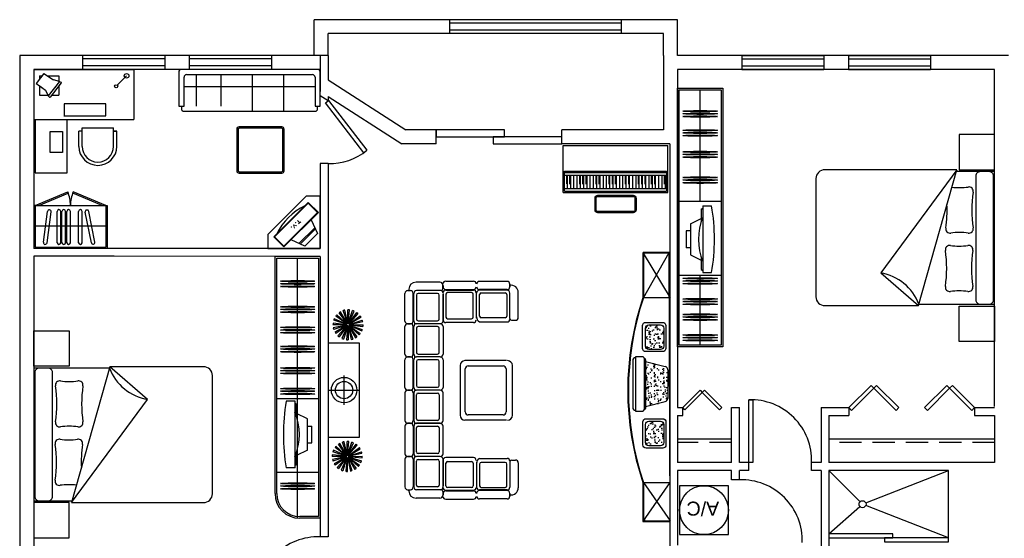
# Model space of a CAD drawing. Header units: inches. Extents: x 0 to 2322, y 0 to 829.
# Tile 13 of 23: x 940 to 1504, y 444 to 741. Entities that reach past the tile are written whole.
import ezdxf
from ezdxf.enums import TextEntityAlignment as Align

# ---------------------------------------------------------------- set-up
doc = ezdxf.new("R2010")
doc.units = ezdxf.units.IN
doc.header["$MEASUREMENT"] = 0
doc.linetypes.add('DASHED', pattern=[19.05, 12.7, -6.35])
doc.layers.add('White', color=7, linetype='Continuous')
doc.styles.add('COMPLEX', font='COMPLEX')
doc.styles.get("Standard").update_dxf_attribs({"font": 'arial.ttf'})
pattern_1 = [(37.5, (-2296, 22444.8), (-3.20006, 97.88265), [0, -77.216, 0, -86.36, 0, -82.55]), (7.5, (-2296, 22444.8), (89.90466, 143.365), [0, -41.656, 0, -69.596, 0, -26.67]), (327.5, (-2358.48, 22444.8), (158.19847, 0.28744), [0, -25.4, 0, -91.44, 0, -119.38]), (317.5, (-2358.48, 22444.8), (152.7113, 44.58586), [0, -12.7, 0, -59.944, 0, -68.58])]

# ---------------------------------------------------------------- blocks, each defined once
blk = doc.blocks.new('24')
h = blk.add_hatch()
h.set_pattern_fill('AR-SAND', color=5, scale=2, style=0)
h.set_pattern_definition(pattern_1)
h.paths.add_polyline_path([(-39037, 26436, 0.414214), (-38987, 26486), (-38987, 26666, 0.414214), (-39037, 26716), (-39317, 26716, 0.414214), (-39367, 26666), (-39367, 26486, 0.414214), (-39317, 26436)])
h.paths.add_polyline_path([(-37497, 26666, 0.414214), (-37547, 26716), (-37827, 26716, 0.414214), (-37877, 26666), (-37877, 26486, 0.414214), (-37827, 26436), (-37547, 26436, 0.414214), (-37497, 26486)])
h = blk.add_hatch()
h.set_pattern_fill('AR-SAND', color=5, scale=2, style=0)
h.set_pattern_definition(pattern_1)
h.paths.add_polyline_path([(-38190, 26375, 0.34186), (-38142, 26412), (-38063, 26716), (-38761, 26716), (-38682, 26412, 0.34186), (-38633, 26375)])
at = {"color": 5}
for p, q in [((-37991, 26873), (-38833, 26873)), ((-38833, 26873), (-38833, 26761)), ((-38049, 26915), (-38774, 26915)), ((-37991, 26761), (-37991, 26873)), ((-40535, 26759), (-40535, 26339)), ((-39935, 26759), (-40535, 26759)), ((-40525, 26749), (-39935, 26339)), ((-39935, 26749), (-40525, 26339)), ((-40525, 26749), (-40525, 26339)), ((-39935, 26749), (-40525, 26749)), ((-39935, 26749), (-39935, 26339)), ((-38011, 26741), (-38813, 26741)), ((-38808, 26741), (-38808, 26736)), ((-38036, 26716), (-38788, 26716)), ((-38761, 26716), (-38682, 26412)), ((-38063, 26716), (-38142, 26412)), ((-38016, 26736), (-38016, 26741)), ((-36386, 26759), (-37077, 26759)), ((-36387, 26752), (-37077, 26339)), ((-37077, 26339), (-37077, 26749)), ((-37077, 26749), (-36376, 26350)), ((-36396, 26749), (-37077, 26749)), ((-36386, 26350), (-36386, 26739)), ((-36376, 26350), (-36376, 26749)), ((-40525, 26339), (-36376, 26350)), ((-38190, 26375), (-38633, 26375))]:
    blk.add_line(p, q, dxfattribs=at)
for points in [[(-39401, 26452), (-39401, 26710, -0.414214), (-39351, 26760), (-38998, 26760, -0.414214), (-38948, 26710), (-38948, 26452, -0.414214), (-38998, 26402), (-39351, 26402, -0.414214)], [(-39317, 26716), (-39037, 26716, -0.414214), (-38987, 26666), (-38987, 26486, -0.414214), (-39037, 26436), (-39317, 26436, -0.414214), (-39367, 26486), (-39367, 26666, -0.414214)], [(-37911, 26456), (-37911, 26715, -0.414214), (-37861, 26765), (-37508, 26765, -0.414214), (-37458, 26715), (-37458, 26456, -0.414214), (-37508, 26406), (-37861, 26406, -0.414214)], [(-37827, 26716), (-37547, 26716, -0.414214), (-37497, 26666), (-37497, 26486, -0.414214), (-37547, 26436), (-37827, 26436, -0.414214), (-37877, 26486), (-37877, 26666, -0.414214)]]:
    blk.add_lwpolyline(points, format="xyb", close=True, dxfattribs=at)
for centre, radius, start, end in [((-38506, 22505), 4487, 71.4281, 108.5719), ((-38506, 22495), 4487, 71.428, 108.572), ((-38774, 26865), 50, 90, 169.9614), ((-38049, 26865), 50, 10.0386, 90), ((-38638, 18262), 8677, 102.3262, 102.6318), ((-38813, 26761), 20, 180, 270), ((-38788, 26736), 20, 180, 270), ((-38036, 26736), 20, 270, 0), ((-38011, 26761), 20, 270, 0), ((-36396, 26749), 10, 0, 90), ((-36396, 26749), 10, 0, 90), ((-36396, 26739), 10, 0, 90), ((-36386, 26749), 10, 0, 90), ((-38633, 26425), 50, 194.5061, 270), ((-38190, 26425), 50, 270, 345.4939)]:
    blk.add_arc(centre, radius, start, end, dxfattribs=at)

msp = doc.modelspace()

# ---------------------------------------------------------------- linework, layer by layer
for p, q in [((1031.41, 691.45), (1034.41, 691.45)), ((1116.91, 658.57), (1112.41, 658.57))]:
    msp.add_line(p, q)
msp.add_arc((1118.03, 691.64), 33.09, 268.0516, 309.5216)
at = {"layer": 'White', "color": 7}
for p, q in [((1108.91, 720.45), (1108.91, 740.95)), ((1316.92, 740.95), (1108.91, 740.95)), ((1280.66, 740.95), (1148.66, 740.95)), ((1186.61, 732.95), (1186.61, 740.95)), ((1284.92, 738.95), (1186.61, 738.95)), ((1284.92, 732.95), (1284.92, 740.95)), ((1316.92, 720.45), (1316.92, 740.95)), ((1116.91, 720.45), (1116.91, 732.95)), ((1280.66, 732.95), (1116.91, 732.95)), ((1308.92, 732.95), (1162.61, 732.95)), ((1284.92, 734.95), (1186.61, 734.95)), ((1308.92, 720.45), (1308.92, 732.95)), ((940.35, 720.45), (940.35, 239.46)), ((1116.91, 720.45), (940.35, 720.45)), ((976.35, 720.45), (976.35, 712.45)), ((1023.38, 720.45), (976.35, 720.45)), ((1023.38, 718.45), (976.35, 718.45)), ((1023.38, 720.45), (1023.38, 712.45)), ((1037.38, 720.45), (1037.38, 712.45)), ((1084.41, 720.45), (1037.38, 720.45)), ((1084.41, 718.45), (1037.38, 718.45)), ((1084.41, 720.45), (1084.41, 712.45)), ((1112.41, 720.45), (1112.41, 699.84)), ((1116.91, 720.45), (1116.91, 706.45)), ((1308.92, 720.45), (1308.92, 677.9)), ((1506.45, 720.45), (1316.92, 720.45)), ((1353.66, 720.45), (1353.66, 712.45)), ((1353.66, 720.45), (1400.69, 720.45)), ((1353.66, 718.45), (1400.69, 718.45)), ((1400.69, 720.45), (1400.69, 712.45)), ((1414.69, 720.45), (1414.69, 712.45)), ((1414.69, 720.45), (1461.72, 720.45)), ((1414.69, 718.45), (1461.72, 718.45)), ((1461.72, 720.45), (1461.72, 712.45)), ((1112.41, 712.45), (948.35, 712.45)), ((948.35, 712.45), (948.35, 609.89)), ((948.35, 712.45), (1005.72, 712.45)), ((948.35, 712.45), (948.35, 683.76)), ((1023.38, 714.45), (976.35, 714.45)), ((1023.38, 712.45), (976.35, 712.45)), ((1005.72, 712.45), (1005.72, 683.76)), ((1031.41, 710.95), (1031.41, 691.45)), ((1110.91, 712.45), (1032.91, 712.45)), ((1084.41, 714.45), (1037.38, 714.45)), ((1084.41, 712.45), (1037.38, 712.45)), ((1112.41, 691.45), (1112.41, 710.95)), ((1498.45, 712.45), (1316.92, 712.45)), ((1316.92, 712.45), (1316.92, 518.73)), ((1353.66, 714.45), (1400.69, 714.45)), ((1353.66, 712.45), (1400.69, 712.45)), ((1414.69, 714.45), (1461.72, 714.45)), ((1414.69, 712.45), (1461.72, 712.45)), ((1498.45, 519.4), (1498.45, 712.45)), ((954.19, 710.15), (949.84, 704.47)), ((951.68, 708.7), (953.08, 708.7)), ((951.68, 708.7), (951.68, 706.88)), ((954.14, 710.08), (959.65, 706.4)), ((956.21, 708.7), (962.72, 708.7)), ((963.12, 705.59), (956.74, 697.35)), ((964.11, 704.71), (957.83, 696.59)), ((963.12, 705.59), (959.65, 706.4)), ((962.72, 708.7), (962.72, 705.69)), ((963.12, 705.59), (964.07, 705.12)), ((1001.54, 708.78), (996.18, 703.43)), ((1034.41, 691.45), (1034.41, 707.95)), ((1035.91, 709.45), (1107.91, 709.45)), ((1041.43, 709.45), (1041.43, 691.45)), ((1073.41, 709.45), (1073.41, 688.45)), ((1091.41, 709.45), (1091.41, 688.45)), ((1109.41, 707.95), (1109.41, 691.45)), ((949.84, 704.47), (953.14, 702.01)), ((950.89, 703.67), (955.16, 700.53)), ((951.68, 703.1), (951.68, 697.67)), ((955.16, 700.53), (956.74, 697.35)), ((962.72, 702.91), (962.72, 697.67)), ((1109.41, 702.43), (1034.41, 702.43)), ((1316.92, 553.47), (1316.92, 701.7)), ((1316.92, 701.7), (1342.81, 701.7)), ((1317.86, 554.41), (1317.86, 700.76)), ((1317.86, 700.76), (1341.86, 700.76)), ((1329.86, 636.76), (1329.86, 700.76)), ((1341.86, 700.76), (1341.86, 554.41)), ((1342.81, 701.7), (1342.81, 553.47)), ((951.68, 697.67), (956.57, 697.67)), ((956.74, 697.35), (957.42, 696.62)), ((958.66, 697.67), (962.72, 697.67)), ((1116.91, 696.95), (1116.91, 694.57)), ((989.59, 692.72), (965.8, 692.72)), ((965.8, 692.72), (965.8, 685.44)), ((989.59, 685.83), (989.59, 692.72)), ((1109.41, 691.45), (1112.41, 691.45)), ((948.35, 683.76), (1005.72, 683.76)), ((949.28, 683.76), (949.28, 653.22)), ((965.93, 685.83), (989.59, 685.83)), ((967.53, 653.22), (967.53, 683.76)), ((957.81, 664.82), (957.81, 676.9)), ((957.81, 676.9), (964.93, 676.9)), ((964.93, 676.9), (964.93, 664.82)), ((974.19, 668.37), (974.19, 677.14)), ((976.08, 677.14), (974.19, 677.14)), ((976.08, 679.03), (994.08, 679.03)), ((976.08, 668.37), (976.08, 679.03)), ((994.08, 668.37), (994.08, 679.03)), ((995.98, 677.14), (994.08, 677.14)), ((994.08, 677.14), (995.98, 677.14)), ((995.98, 668.37), (995.98, 677.14)), ((1178.66, 677.9), (1161.37, 677.9)), ((1178.66, 669.9), (1178.66, 677.9)), ((1308.92, 677.9), (1250.66, 677.9)), ((1250.66, 669.9), (1250.66, 677.9)), ((1178.66, 669.9), (1159.03, 669.9)), ((1312.42, 669.9), (1250.66, 669.9)), ((1251.42, 641.9), (1251.42, 668.9)), ((1251.42, 668.9), (1311.42, 668.9)), ((1311.42, 641.9), (1311.42, 668.9)), ((1312.42, 669.9), (1312.42, 438.04)), ((964.93, 664.82), (957.81, 664.82)), ((1112.41, 658.57), (1112.41, 609.87)), ((1116.91, 658.57), (1116.91, 444.71)), ((1252.22, 654.14), (1310.62, 654.14)), ((1252.22, 642.79), (1252.22, 654.14)), ((1310.62, 654.14), (1310.62, 642.79)), ((949.28, 653.22), (967.53, 653.22)), ((1252.22, 651.85), (1310.62, 651.85)), ((1252.25, 653.38), (1310.62, 653.38)), ((1253.7, 651.5), (1253.7, 644.26)), ((1255.57, 651.5), (1255.57, 644.26)), ((1257.44, 651.85), (1257.44, 644.26)), ((1259.31, 651.85), (1259.31, 644.26)), ((1261.18, 651.5), (1261.18, 644.26)), ((1263.05, 651.5), (1263.05, 644.26)), ((1264.92, 651.5), (1264.92, 644.26)), ((1266.79, 651.85), (1266.79, 644.26)), ((1268.66, 651.85), (1268.66, 644.26)), ((1270.53, 651.5), (1270.53, 644.26)), ((1272.4, 651.5), (1272.4, 644.26)), ((1274.27, 651.85), (1274.27, 644.26)), ((1276.14, 651.85), (1276.14, 644.26)), ((1278.01, 651.5), (1278.01, 644.26)), ((1279.88, 651.5), (1279.88, 644.26)), ((1281.75, 651.5), (1281.75, 644.26)), ((1283.62, 651.85), (1283.62, 644.26)), ((1285.49, 651.85), (1285.49, 644.26)), ((1287.36, 651.5), (1287.36, 644.26)), ((1289.23, 651.5), (1289.23, 644.26)), ((1291.1, 651.85), (1291.1, 644.26)), ((1292.97, 651.85), (1292.97, 644.26)), ((1294.84, 651.5), (1294.84, 644.26)), ((1296.71, 651.5), (1296.71, 644.26)), ((1298.58, 651.5), (1298.58, 644.26)), ((1300.45, 651.85), (1300.45, 644.26)), ((1302.32, 651.5), (1302.32, 644.26)), ((1304.19, 651.5), (1304.19, 644.26)), ((1306.06, 651.85), (1306.06, 644.26)), ((1307.93, 651.85), (1307.93, 644.26)), ((1309.8, 651.5), (1309.8, 644.26)), ((1252.22, 644.26), (1310.62, 644.26)), ((1252.22, 642.79), (1310.62, 642.79)), ((1104.41, 639.87), (1082.41, 617.87)), ((1112.41, 639.87), (1104.41, 639.87)), ((1112.41, 609.87), (1112.41, 639.87)), ((1251.42, 641.9), (1311.42, 641.9)), ((1085.79, 616.53), (1105.56, 636.31)), ((1086.28, 616.5), (1105.54, 635.75)), ((1105.54, 635.75), (1110.81, 630.47)), ((1105.56, 636.31), (1111.37, 630.51)), ((1341.86, 636.76), (1317.86, 636.76)), ((1330.46, 632.44), (1331.38, 632.89)), ((1330.46, 632.44), (1330.46, 625.22)), ((1331.38, 634.27), (1331.38, 596.09)), ((1331.38, 634.27), (1336.4, 634.27)), ((1110.81, 630.47), (1091.56, 611.22)), ((1111.37, 630.51), (1091.59, 610.73)), ((1107.2, 626.35), (1110.86, 618.39)), ((1324.31, 624.04), (1330.46, 627.06)), ((1109.32, 621.79), (1100.21, 612.68)), ((1109.61, 621.15), (1100.85, 612.38)), ((1324.31, 624.04), (1324.31, 606.15)), ((1082.41, 617.87), (1082.41, 609.87)), ((1091.59, 610.73), (1085.79, 616.53)), ((1091.56, 611.22), (1086.28, 616.5)), ((1103.61, 611.14), (1095.74, 614.79)), ((1110.86, 618.39), (1103.61, 611.14)), ((1321.82, 619.92), (1321.82, 610.28)), ((1324.31, 619.92), (1321.82, 619.92)), ((1112.41, 609.87), (948.35, 609.89)), ((994.38, 609.88), (948.35, 609.89)), ((1082.41, 609.87), (1112.41, 609.87)), ((1324.33, 610.28), (1321.82, 610.28)), ((948.35, 605.39), (948.35, 401.33)), ((1112.41, 605.37), (948.35, 605.39)), ((994.38, 605.38), (948.35, 605.39)), ((1112.41, 605.37), (1086.52, 605.37)), ((1086.52, 469.48), (1086.52, 605.37)), ((1087.46, 604.42), (1111.46, 604.42)), ((1087.46, 469.48), (1087.46, 604.42)), ((1099.46, 455.37), (1099.46, 604.42)), ((1111.46, 604.42), (1111.46, 456.31)), ((1112.41, 605.37), (1112.41, 444.71)), ((1112.41, 605.37), (1112.41, 455.37)), ((1324.31, 606.15), (1330.46, 603.13)), ((1330.46, 604.97), (1330.46, 597.75)), ((1330.46, 597.75), (1331.38, 597.3)), ((1341.86, 594.41), (1317.86, 594.41)), ((1329.86, 554.41), (1329.86, 594.41)), ((1331.38, 596.09), (1336.4, 596.09)), ((1163.11, 586.48), (1163.11, 585.84)), ((1180.9, 590.6), (1167.23, 590.6)), ((1182.48, 586.72), (1182.48, 589.01)), ((1182.79, 588.75), (1182.79, 587.16)), ((1182.8, 587.16), (1182.8, 588.75)), ((1184.2, 591.17), (1200.05, 591.17)), ((1184.2, 586.42), (1200.05, 586.42)), ((1219.34, 591.05), (1203.49, 591.05)), ((1219.34, 586.29), (1203.49, 586.29)), ((1220.93, 589.46), (1220.93, 587.88)), ((1220.94, 587.88), (1220.94, 589.46)), ((1160.84, 568.33), (1160.84, 584.18)), ((1162.42, 585.77), (1164.01, 585.77)), ((1165.59, 568.33), (1165.59, 584.18)), ((1165.98, 568.34), (1165.98, 584.18)), ((1167.44, 583.16), (1167.44, 569.39)), ((1181.53, 585.77), (1167.56, 585.77)), ((1179.52, 584.11), (1168.39, 584.11)), ((1180.47, 569.39), (1180.47, 583.16)), ((1182.7, 584.18), (1182.7, 568.34)), ((1182.79, 568.48), (1182.79, 583.61)), ((1182.79, 568.48), (1182.79, 583.61)), ((1184.21, 586.04), (1200.05, 586.04)), ((1184.31, 583.63), (1184.31, 570.58)), ((1199.03, 584.58), (1185.26, 584.58)), ((1199.98, 570.58), (1199.98, 583.63)), ((1201.91, 569.92), (1201.91, 585.04)), ((1219.33, 585.91), (1203.49, 585.91)), ((1203.57, 571.11), (1203.57, 583.5)), ((1204.52, 584.45), (1218.29, 584.45)), ((1219.24, 583.5), (1219.24, 571.11)), ((1220.92, 569.72), (1220.92, 584.33)), ((1220.93, 569.72), (1220.93, 584.33)), ((1220.93, 569.72), (1220.93, 584.33)), ((1225.75, 570.36), (1225.75, 584.66)), ((1127.73, 566.41), (1120.43, 569.66)), ((1127.8, 566.52), (1121.3, 571.19)), ((1127.84, 566.57), (1121.89, 571.92)), ((1127.93, 566.65), (1123.2, 573.1)), ((1127.98, 566.69), (1123.98, 573.61)), ((1128.1, 566.74), (1125.59, 574.33)), ((1128.16, 566.76), (1126.49, 574.58)), ((1128.28, 566.77), (1128.24, 574.77)), ((1128.35, 566.77), (1129.18, 574.72)), ((1128.47, 566.74), (1130.9, 574.36)), ((1128.53, 566.72), (1131.78, 574.02)), ((1128.64, 566.66), (1133.3, 573.15)), ((1128.69, 566.61), (1134.03, 572.56)), ((1128.77, 566.52), (1135.22, 571.26)), ((1128.81, 566.47), (1135.73, 570.47)), ((1185.26, 569.63), (1199.03, 569.63)), ((1218.29, 570.16), (1204.52, 570.16)), ((1127.68, 566.16), (1119.69, 566.12)), ((1127.69, 566.23), (1119.73, 567.06)), ((1127.7, 566.04), (1119.87, 564.37)), ((1127.71, 566.35), (1120.09, 568.78)), ((1127.71, 565.98), (1120.12, 563.47)), ((1127.76, 565.86), (1120.84, 561.86)), ((1127.8, 565.81), (1121.35, 561.08)), ((1127.88, 565.72), (1122.54, 559.77)), ((1127.93, 565.68), (1123.27, 559.18)), ((1128.04, 565.62), (1124.79, 558.31)), ((1128.1, 565.59), (1125.67, 557.97)), ((1128.22, 565.57), (1127.39, 557.61)), ((1128.29, 565.56), (1128.33, 557.57)), ((1128.41, 565.58), (1130.08, 557.76)), ((1128.47, 565.59), (1130.98, 558)), ((1128.59, 565.64), (1132.59, 558.72)), ((1128.64, 565.68), (1133.37, 559.23)), ((1128.73, 565.76), (1134.68, 560.42)), ((1128.77, 565.81), (1135.27, 561.15)), ((1128.84, 565.92), (1136.14, 562.67)), ((1128.86, 566.36), (1136.45, 568.86)), ((1128.86, 565.98), (1136.48, 563.55)), ((1128.87, 566.29), (1136.7, 567.96)), ((1128.89, 566.17), (1136.88, 566.21)), ((1128.89, 566.1), (1136.84, 565.27)), ((1160.84, 549.32), (1160.84, 565.17)), ((1162.42, 566.76), (1164.01, 566.76)), ((1164.01, 566.75), (1162.42, 566.75)), ((1165.59, 549.32), (1165.59, 565.17)), ((1165.98, 549.33), (1165.98, 565.17)), ((1167.44, 564.14), (1167.44, 550.38)), ((1180.77, 566.76), (1167.56, 566.76)), ((1180.77, 566.76), (1167.56, 566.76)), ((1168.39, 568.44), (1179.52, 568.44)), ((1179.52, 565.09), (1168.39, 565.09)), ((1180.47, 550.38), (1180.47, 564.14)), ((1182.7, 565.17), (1182.7, 549.33)), ((1200.05, 567.4), (1184.21, 567.4)), ((1203.49, 567.8), (1219.33, 567.8)), ((1221.88, 568.77), (1224.17, 568.77)), ((1134.91, 555.73), (1116.91, 555.73)), ((1116.91, 555.73), (1116.91, 501.73)), ((1134.91, 501.73), (1134.91, 555.73)), ((1342.81, 553.47), (1316.92, 553.47)), ((1341.86, 554.41), (1317.86, 554.41)), ((1162.42, 547.74), (1164.01, 547.74)), ((1164.01, 547.73), (1162.42, 547.73)), ((1180.77, 547.75), (1167.56, 547.75)), ((1180.77, 547.74), (1167.56, 547.74)), ((1180.77, 547.74), (1167.56, 547.74)), ((1168.39, 549.42), (1179.52, 549.42)), ((1160.84, 530.31), (1160.84, 546.16)), ((1165.59, 530.31), (1165.59, 546.16)), ((1165.98, 530.32), (1165.98, 546.16)), ((1167.44, 545.14), (1167.44, 531.37)), ((1179.52, 546.09), (1168.39, 546.09)), ((1180.47, 531.37), (1180.47, 545.14)), ((1182.7, 546.16), (1182.7, 530.32)), ((1192.41, 542.8), (1192.41, 514.39)), ((1218.95, 545.68), (1195.25, 545.68)), ((1218.95, 545.66), (1195.25, 545.66)), ((1218.95, 545.66), (1195.25, 545.66)), ((1218.95, 545.66), (1195.25, 545.66)), ((1218.95, 545.66), (1195.25, 545.66)), ((1218.95, 545.64), (1195.25, 545.64)), ((1197.12, 542.63), (1217.08, 542.63)), ((1222.41, 514.39), (1222.41, 542.8)), ((1126.06, 520.26), (1126.06, 537.2)), ((1195.41, 516.23), (1195.41, 540.93)), ((1218.79, 540.93), (1218.79, 516.23)), ((1168.39, 530.42), (1179.52, 530.42)), ((1117.59, 528.73), (1134.53, 528.73)), ((1160.84, 527.14), (1160.84, 511.29)), ((1164.01, 528.74), (1162.42, 528.74)), ((1162.42, 528.73), (1164.01, 528.73)), ((1162.42, 528.73), (1164.01, 528.73)), ((1164.01, 528.72), (1162.42, 528.72)), ((1165.59, 527.14), (1165.59, 511.29)), ((1165.98, 527.13), (1165.98, 511.29)), ((1167.44, 512.32), (1167.44, 526.09)), ((1180.77, 528.74), (1167.56, 528.74)), ((1180.77, 528.73), (1167.56, 528.73)), ((1180.77, 528.73), (1167.56, 528.73)), ((1180.77, 528.73), (1167.56, 528.73)), ((1180.77, 528.73), (1167.56, 528.73)), ((1180.77, 528.71), (1167.56, 528.71)), ((1168.39, 527.04), (1179.52, 527.04)), ((1180.47, 526.09), (1180.47, 512.32)), ((1182.7, 511.29), (1182.7, 527.13)), ((1087.46, 524), (1111.46, 524)), ((1097.95, 522.32), (1092.93, 522.32)), ((1097.95, 484.14), (1097.95, 522.32)), ((1098.87, 520.66), (1097.95, 521.11)), ((1098.87, 513.44), (1098.87, 520.66)), ((1316.92, 518.73), (1319.92, 518.73)), ((1319.93, 514.23), (1319.92, 518.73)), ((1347.83, 518.73), (1352.33, 518.73)), ((1347.83, 487.23), (1347.83, 518.73)), ((1352.33, 487.23), (1352.33, 518.73)), ((1399.05, 518.73), (1414.99, 518.73)), ((1399.05, 518.73), (1399.05, 487.23)), ((1414.99, 518.73), (1414.99, 514.23)), ((1487, 518.73), (1498.45, 518.73)), ((1487, 518.73), (1487, 514.23)), ((1105.01, 512.26), (1098.87, 515.28)), ((1217.08, 514.52), (1197.12, 514.52)), ((1316.93, 514.23), (1316.92, 487.23)), ((1316.93, 514.23), (1319.93, 514.23)), ((1403.55, 514.23), (1414.99, 514.23)), ((1403.55, 514.23), (1403.55, 487.23)), ((1487, 514.23), (1498.45, 514.23)), ((1498.45, 514.23), (1498.45, 487.23)), ((1105, 508.14), (1107.51, 508.14)), ((1105.01, 494.38), (1105.01, 512.26)), ((1107.51, 498.5), (1107.51, 508.14)), ((1160.84, 508.13), (1160.84, 492.28)), ((1164.01, 509.73), (1162.42, 509.73)), ((1162.42, 509.72), (1164.01, 509.72)), ((1165.59, 508.13), (1165.59, 492.28)), ((1165.98, 508.13), (1165.98, 492.28)), ((1180.77, 509.72), (1167.56, 509.72)), ((1180.77, 509.72), (1167.56, 509.72)), ((1180.77, 509.71), (1167.56, 509.71)), ((1179.52, 511.37), (1168.39, 511.37)), ((1168.39, 508.03), (1179.52, 508.03)), ((1182.7, 492.28), (1182.7, 508.13)), ((1218.95, 511.57), (1195.25, 511.57)), ((1116.91, 501.73), (1134.91, 501.73)), ((1167.44, 493.31), (1167.44, 507.08)), ((1180.47, 507.08), (1180.47, 493.31)), ((1105.01, 498.5), (1107.51, 498.5)), ((1127.41, 491.17), (1121.46, 496.52)), ((1127.5, 491.26), (1122.77, 497.7)), ((1127.55, 491.29), (1123.55, 498.21)), ((1127.67, 491.34), (1125.16, 498.93)), ((1127.73, 491.36), (1126.06, 499.18)), ((1127.85, 491.37), (1127.81, 499.37)), ((1127.92, 491.37), (1128.75, 499.32)), ((1128.04, 491.34), (1130.47, 498.96)), ((1128.1, 491.32), (1131.35, 498.63)), ((1128.21, 491.26), (1132.88, 497.75)), ((1128.26, 491.22), (1133.61, 497.16)), ((1347.83, 500.73), (1316.92, 500.73)), ((1498.45, 500.73), (1403.55, 500.73)), ((1105.01, 494.38), (1098.87, 491.35)), ((1098.87, 485.97), (1098.87, 493.19)), ((1127.25, 490.77), (1119.26, 490.73)), ((1127.26, 490.83), (1119.3, 491.66)), ((1127.27, 490.64), (1119.45, 488.98)), ((1127.28, 490.95), (1119.66, 493.39)), ((1127.28, 490.58), (1119.69, 488.07)), ((1127.31, 491.01), (1120, 494.26)), ((1127.33, 490.47), (1120.41, 486.46)), ((1127.37, 491.12), (1120.87, 495.79)), ((1127.37, 490.41), (1120.93, 485.68)), ((1128.31, 490.37), (1134.25, 485.02)), ((1128.34, 491.13), (1134.79, 495.86)), ((1128.35, 490.42), (1134.84, 485.75)), ((1128.38, 491.07), (1135.3, 495.07)), ((1128.41, 490.52), (1135.72, 487.28)), ((1128.43, 490.96), (1136.02, 493.47)), ((1128.43, 490.59), (1136.05, 488.15)), ((1128.45, 490.9), (1136.27, 492.56)), ((1128.46, 490.77), (1136.46, 490.81)), ((1128.46, 490.71), (1136.41, 489.88)), ((1164.01, 490.71), (1162.42, 490.71)), ((1162.42, 490.7), (1164.01, 490.7)), ((1180.77, 490.7), (1167.56, 490.7)), ((1180.77, 490.7), (1167.56, 490.7)), ((1179.52, 492.36), (1168.39, 492.36)), ((1098.87, 485.97), (1097.95, 485.52)), ((1127.45, 490.32), (1122.11, 484.37)), ((1127.5, 490.28), (1122.84, 483.79)), ((1127.61, 490.22), (1124.36, 482.91)), ((1127.67, 490.2), (1125.24, 482.58)), ((1127.79, 490.17), (1126.96, 482.22)), ((1127.86, 490.17), (1127.9, 482.17)), ((1127.98, 490.18), (1129.65, 482.36)), ((1128.05, 490.2), (1130.56, 482.6)), ((1128.16, 490.25), (1132.16, 483.33)), ((1128.21, 490.28), (1132.95, 483.84)), ((1160.84, 489.12), (1160.84, 473.27)), ((1165.59, 489.12), (1165.59, 473.27)), ((1165.98, 489.11), (1165.98, 473.27)), ((1167.44, 474.3), (1167.44, 488.07)), ((1168.39, 489.02), (1179.52, 489.02)), ((1180.47, 488.07), (1180.47, 474.3)), ((1182.7, 473.27), (1182.7, 489.11)), ((1182.79, 488.97), (1182.79, 473.85)), ((1182.79, 488.97), (1182.79, 473.85)), ((1200.05, 490.06), (1184.21, 490.06)), ((1184.31, 473.83), (1184.31, 486.87)), ((1185.26, 487.82), (1199.03, 487.82)), ((1199.98, 486.87), (1199.98, 473.83)), ((1201.91, 487.54), (1201.91, 472.41)), ((1203.49, 489.66), (1219.33, 489.66)), ((1203.57, 486.35), (1203.57, 473.95)), ((1218.29, 487.3), (1204.52, 487.3)), ((1219.24, 473.95), (1219.24, 486.35)), ((1220.92, 487.73), (1220.92, 473.13)), ((1220.93, 487.73), (1220.93, 473.13)), ((1220.93, 487.73), (1220.93, 473.13)), ((1221.88, 488.68), (1224.17, 488.68)), ((1225.75, 487.1), (1225.75, 472.8)), ((1347.83, 487.23), (1316.92, 487.23)), ((1357.69, 487.23), (1352.33, 487.23)), ((1357.69, 482.73), (1357.69, 487.23)), ((1357.69, 487.23), (1357.69, 487.23)), ((1393.69, 482.73), (1393.69, 487.23)), ((1399.05, 487.23), (1393.69, 487.23)), ((1498.45, 487.23), (1403.55, 487.23)), ((1087.46, 481.65), (1111.46, 481.65)), ((1097.95, 484.14), (1092.93, 484.14)), ((1347.83, 482.73), (1316.92, 482.73)), ((1316.92, 482.73), (1316.92, 439.9)), ((1347.83, 477.37), (1347.83, 482.73)), ((1352.33, 477.37), (1352.33, 482.73)), ((1357.69, 482.73), (1352.33, 482.73)), ((1399.05, 482.73), (1393.69, 482.73)), ((1399.05, 482.73), (1399.05, 433.7)), ((1403.55, 482.73), (1403.55, 433.7)), ((1471.94, 482.73), (1403.55, 482.73)), ((1421.4, 464.82), (1403.55, 482.73)), ((1424.67, 464.13), (1471.94, 482.73)), ((1471.94, 441.82), (1471.94, 482.73)), ((1352.33, 477.37), (1347.83, 477.37)), ((1162.42, 471.69), (1164.01, 471.69)), ((1163.11, 470.98), (1163.11, 471.61)), ((1181.53, 471.69), (1167.56, 471.69)), ((1179.52, 473.35), (1168.39, 473.35)), ((1182.48, 470.73), (1182.48, 468.44)), ((1182.79, 468.71), (1182.79, 470.29)), ((1182.8, 470.29), (1182.8, 468.71)), ((1184.2, 471.04), (1200.05, 471.04)), ((1184.21, 471.42), (1200.05, 471.42)), ((1199.03, 472.88), (1185.26, 472.88)), ((1219.33, 471.54), (1203.49, 471.54)), ((1219.34, 471.16), (1203.49, 471.16)), ((1204.52, 473), (1218.29, 473)), ((1220.93, 467.99), (1220.93, 469.58)), ((1220.94, 469.58), (1220.94, 467.99)), ((1180.9, 466.86), (1167.23, 466.86)), ((1184.2, 466.28), (1200.05, 466.28)), ((1219.34, 466.41), (1203.49, 466.41)), ((1471.94, 444.07), (1424.67, 462.67)), ((1403.55, 446.32), (1421.31, 462.07)), ((1111.46, 456.31), (1100.64, 456.31)), ((1112.41, 455.37), (1100.64, 455.37)), ((1116.91, 444.71), (1112.41, 444.71))]:
    msp.add_line(p, q, dxfattribs=at)
at = {"layer": 'White', "color": 7, "linetype": 'Continuous'}
for p, q in [((1116.91, 706.45), (1161.37, 677.9)), ((1112.41, 697.46), (1116.91, 694.57)), ((1137.3, 664.74), (1115.35, 693.28)), ((1116.91, 696.95), (1159.03, 669.9)), ((949.17, 634.5), (967.84, 642.31)), ((951.3, 634.5), (968.14, 641.55)), ((987.52, 634.5), (970.68, 641.55)), ((989.65, 634.5), (970.98, 642.31)), ((948.35, 634.5), (948.35, 609.89)), ((948.35, 634.5), (948.62, 634.5)), ((948.62, 634.5), (989.65, 634.5)), ((949.17, 634.5), (949.17, 610.71)), ((989.65, 634.5), (990.47, 634.5)), ((989.65, 634.5), (989.65, 610.71)), ((990.47, 634.5), (990.47, 609.89)), ((953.95, 613.41), (956.35, 631.15)), ((955.99, 613.14), (958.38, 630.87)), ((961.82, 613.2), (961.82, 631.09)), ((963.87, 613.2), (963.87, 631.09)), ((964.54, 613.2), (964.54, 631.09)), ((966.59, 613.2), (966.59, 631.09)), ((967.33, 613.2), (967.33, 631.09)), ((969.38, 613.2), (969.38, 631.09)), ((974.07, 613.2), (974.07, 631.09)), ((976.12, 613.2), (976.12, 631.09)), ((981.38, 613.16), (977.87, 630.71)), ((983.39, 613.56), (979.88, 631.11)), ((989.65, 622.6), (949.17, 622.6)), ((990.47, 609.89), (948.35, 609.89)), ((949.17, 610.71), (989.65, 610.71))]:
    msp.add_line(p, q, dxfattribs=at)
at = {"layer": 'White', "color": 7, "linetype": 'DASHED'}
for p, q in [((1347.83, 498.73), (1316.92, 498.73)), ((1498.45, 498.73), (1403.55, 498.73))]:
    msp.add_line(p, q, dxfattribs=at)
at = {"layer": 'White', "color": 7}
for points in [[(1055.41, 709.45), (1055.41, 691.45)], [(1115.35, 693.28), (1117.14, 694.65), (1139.09, 666.12), (1137.3, 664.74)], [(1498.45, 577.92), (1498.45, 653.92), (1476.49, 653.92)], [(1455.03, 577.92), (1498.45, 577.92)], [(948.35, 541.36), (948.35, 465.36), (970.31, 465.36)], [(991.77, 541.36), (948.35, 541.36)]]:
    msp.add_lwpolyline(points, dxfattribs=at)
for points in [[(1032.91, 691.45), (1032.91, 689.95, 0.414214), (1034.41, 688.45), (1109.41, 688.45, 0.414214), (1110.91, 689.95), (1110.91, 691.45)], [(1476.8, 654.95), (1476.8, 654.98), (1401.21, 654.98, 0.414214), (1396.14, 649.91), (1396.14, 582.19, 0.414214), (1401.21, 577.12), (1454.79, 577.12)], [(970, 464.33), (970, 464.3), (1045.59, 464.3, 0.414214), (1050.65, 469.37), (1050.65, 537.09, 0.414214), (1045.59, 542.16), (992.01, 542.16)]]:
    msp.add_lwpolyline(points, format="xyb", dxfattribs=at)
for points in [[(1091.54, 678.35), (1091.54, 654.2, -0.414214), (1090.17, 652.82), (1066.17, 652.82, -0.414214), (1064.79, 654.2), (1064.79, 678.35, -0.414214), (1066.17, 679.73), (1090.17, 679.73, -0.414214)], [(1090.72, 678.35), (1090.72, 654.2, -0.414214), (1090.17, 653.65), (1066.17, 653.65, -0.414214), (1065.62, 654.2), (1065.62, 678.35, -0.414214), (1066.17, 678.9), (1090.17, 678.9, -0.414214)], [(1497.83, 580.45), (1497.83, 651.39, 0.414214), (1495.3, 653.92), (1490.23, 653.92, 0.414214), (1487.7, 651.39), (1487.7, 580.45, 0.414214), (1490.23, 577.92), (1495.3, 577.92, 0.414214)], [(1271.35, 630.31, -0.414214), (1269.68, 631.99), (1269.68, 638.7, -0.414214), (1271.35, 640.38), (1291.49, 640.38, -0.414214), (1293.17, 638.7), (1293.17, 631.99, -0.414214), (1291.49, 630.31)], [(1271.35, 630.98, -0.414214), (1270.35, 631.99), (1270.35, 638.7, -0.414214), (1271.35, 639.71), (1291.49, 639.71, -0.414214), (1292.5, 638.7), (1292.5, 631.99, -0.414214), (1291.49, 630.98)], [(948.97, 538.83), (948.97, 467.89, 0.414214), (951.5, 465.36), (956.57, 465.36, 0.414214), (959.1, 467.89), (959.1, 538.83, 0.414214), (956.57, 541.36), (951.5, 541.36, 0.414214)]]:
    msp.add_lwpolyline(points, format="xyb", close=True, dxfattribs=at)
for points in [[(1217.9, 677.9), (1178.66, 677.9), (1178.66, 673.9), (1217.9, 673.9)], [(1250.66, 673.9), (1211.43, 673.9), (1211.43, 669.9), (1250.66, 669.9)], [(1498.45, 654.95), (1498.45, 675.22), (1478.18, 675.22), (1478.18, 654.95)], [(1454.79, 577.12), (1476.8, 654.95), (1433.21, 595.86)], [(1498.45, 576.89), (1498.45, 556.62), (1478.18, 556.62), (1478.18, 576.89)], [(948.35, 542.39), (948.35, 562.66), (968.62, 562.66), (968.62, 542.39)], [(992.01, 542.16), (970, 464.33), (1013.59, 523.42)], [(1429.31, 529.86), (1416.58, 517.13), (1414.99, 518.73), (1427.72, 531.45)], [(1442.04, 517.13), (1429.31, 529.86), (1430.9, 531.45), (1443.63, 518.73)], [(1472.68, 529.86), (1459.96, 517.13), (1458.37, 518.73), (1471.09, 531.45)], [(1485.41, 517.13), (1472.68, 529.86), (1474.28, 531.45), (1487, 518.73)], [(1331.06, 527.39), (1321.16, 517.49), (1319.92, 518.73), (1329.82, 528.63)], [(1340.96, 517.49), (1331.06, 527.39), (1332.3, 528.63), (1342.2, 518.73)], [(1357.69, 487.23), (1357.69, 523.23), (1359.94, 523.23), (1359.94, 487.23)], [(1346.05, 473.96), (1318.05, 473.96), (1318.05, 445.96), (1346.05, 445.96)], [(948.35, 464.33), (948.35, 444.06), (968.62, 444.06), (968.62, 464.33)], [(1440.09, 446.32), (1403.55, 446.32), (1403.55, 444.07), (1440.09, 444.07)], [(1471.94, 444.07), (1435.4, 444.07), (1435.4, 441.82), (1471.94, 441.82)]]:
    msp.add_lwpolyline(points, close=True, dxfattribs=at)
for centre, radius in [((1001.54, 708.78), 1.32), ((995.56, 702.8), 0.883), ((1126.06, 528.73), 7.31), ((1126.06, 528.73), 4.97), ((1332.05, 459.96), 14), ((1422.81, 463.4), 2)]:
    msp.add_circle(centre, radius, dxfattribs=at)
for centre, radius, start, end in [((1032.91, 710.95), 1.5, 90, 180), ((1110.91, 710.95), 1.5, 360, 90), ((963.93, 704.9), 0.264, 314.7879, 69.6095), ((1035.91, 707.95), 1.5, 90, 180), ((1107.91, 707.95), 1.5, 0, 90), ((957.64, 696.86), 0.33, 211.3303, 304.8431), ((985.08, 668.37), 10.89, 180, 0), ((985.08, 668.37), 9, 180, 0), ((1478.32, 680.62), 35.89, 263.0603, 278.042), ((1483.69, 642.58), 2.53, 351.2299, 98.042), ((1552.9, 631.9), 67.49, 171.2299, 188.7701), ((1120.05, 601.79), 36.49, 116.7151, 153.287), ((1403.73, 631.9), 67.49, 351.2299, 2.6369), ((1472.94, 621.22), 2.53, 171.2299, 278.042), ((1483.69, 621.22), 2.53, 261.958, 8.7701), ((1478.32, 583.18), 35.89, 81.958, 98.042), ((1472.74, 609.11), 2.53, 81.958, 188.7701), ((1403.53, 598.43), 67.49, 351.2299, 8.7701), ((1478.11, 647.15), 35.89, 261.958, 278.042), ((1483.49, 609.11), 2.53, 351.2299, 98.042), ((1552.7, 598.43), 67.49, 171.2299, 188.7701), ((1428.56, 567.97), 28.28, 20.6076, 80.5328), ((1167.23, 586.48), 4.12, 90, 180), ((1180.9, 589.01), 1.59, 0, 90), ((1181.53, 586.72), 0.951, 270, 0), ((1184.2, 589.59), 1.59, 90, 180), ((1184.2, 588), 1.59, 180, 270), ((1200.05, 589.59), 1.59, 0, 90), ((1200.05, 588), 1.59, 270, 0), ((1203.49, 589.46), 1.59, 90, 180), ((1203.49, 587.88), 1.59, 180, 270), ((1219.34, 589.46), 1.59, 0, 90), ((1219.34, 587.88), 1.59, 270, 0), ((1221.63, 584.66), 4.12, 0, 99.8614), ((1472.74, 587.75), 2.53, 171.2299, 278.042), ((1483.49, 587.75), 2.53, 261.958, 8.7701), ((1162.42, 584.18), 1.59, 90, 180), ((1164.01, 584.18), 1.59, 0, 90), ((1167.56, 584.18), 1.59, 90, 180), ((1168.39, 583.16), 0.951, 90, 180), ((1179.52, 583.16), 0.951, 0, 90), ((1181.26, 584.32), 1.45, 354.6649, 88.9903), ((1184.21, 584.45), 1.59, 90, 180), ((1185.26, 583.63), 0.951, 90, 180), ((1199.03, 583.63), 0.951, 0, 90), ((1200.05, 584.45), 1.59, 0, 90), ((1203.49, 584.33), 1.59, 90, 180), ((1204.52, 583.5), 0.951, 90, 180), ((1218.29, 583.5), 0.951, 0, 90), ((1219.33, 584.33), 1.59, 0, 90), ((1478.11, 549.71), 35.89, 81.958, 98.042), ((1128.29, 566.17), 8.6, 156.0432, 162.2899), ((1128.29, 566.17), 8.6, 138.0432, 144.2899), ((1128.29, 566.17), 8.6, 120.0432, 126.2899), ((1128.29, 566.17), 8.6, 102.0432, 108.2899), ((1128.29, 566.17), 8.6, 84.0432, 90.2899), ((1128.29, 566.17), 8.6, 66.0432, 72.2899), ((1128.29, 566.17), 8.6, 48.0432, 54.2899), ((1128.29, 566.17), 8.6, 30.0432, 36.2899), ((1168.39, 569.39), 0.951, 180, 270), ((1179.52, 569.39), 0.951, 270, 0), ((1185.26, 570.58), 0.951, 180, 270), ((1199.03, 570.58), 0.951, 270, 0), ((1205.19, 570.61), 3.29, 177.2489, 238.8794), ((1204.52, 571.11), 0.951, 180, 270), ((1218.29, 571.11), 0.951, 270, 0), ((1219.33, 569.38), 1.59, 270, 0), ((1221.88, 569.72), 0.951, 180, 270), ((1224.17, 570.36), 1.59, 270, 0), ((1128.29, 566.17), 8.6, 174.0432, 180.2899), ((1128.29, 566.17), 8.6, 192.0432, 198.2899), ((1128.29, 566.17), 0.603, 174.0432, 180.2899), ((1128.29, 566.17), 0.603, 192.0432, 198.2899), ((1128.29, 566.17), 0.603, 156.0432, 162.2899), ((1128.29, 566.17), 0.603, 210.0432, 216.2899), ((1128.29, 566.17), 0.603, 138.0432, 144.2899), ((1128.29, 566.17), 0.603, 228.0432, 234.2899), ((1128.29, 566.17), 0.603, 120.0432, 126.2899), ((1128.29, 566.17), 0.603, 246.0432, 252.2899), ((1128.29, 566.17), 0.603, 102.0432, 108.2899), ((1128.29, 566.17), 0.603, 264.0432, 270.2899), ((1128.29, 566.17), 0.603, 84.0432, 90.2899), ((1128.29, 566.17), 0.603, 282.0432, 288.2899), ((1128.29, 566.17), 0.603, 66.0432, 72.2899), ((1128.29, 566.17), 0.603, 300.0432, 306.2899), ((1128.29, 566.17), 0.603, 48.0432, 54.2899), ((1128.29, 566.17), 0.603, 318.0432, 324.2899), ((1128.29, 566.17), 0.603, 30.0432, 36.2899), ((1128.29, 566.17), 0.603, 336.0432, 342.2899), ((1128.29, 566.17), 0.603, 12.0432, 18.2899), ((1128.29, 566.17), 0.603, 354.0432, 0.2899), ((1128.29, 566.17), 8.6, 12.0432, 18.2899), ((1128.29, 566.17), 8.6, 354.0432, 0.2899), ((1162.42, 568.33), 1.59, 180, 270), ((1162.42, 565.17), 1.59, 90, 180), ((1164.01, 568.33), 1.59, 270, 0), ((1164.01, 565.17), 1.59, 0, 90), ((1167.56, 568.34), 1.59, 180, 270), ((1167.56, 565.17), 1.59, 90, 180), ((1168.39, 564.14), 0.951, 90, 180), ((1179.52, 564.14), 0.951, 0, 90), ((1181.12, 568.34), 1.59, 270, 0), ((1181.12, 565.17), 1.59, 0, 90), ((1184.21, 568.98), 1.59, 180, 270), ((1200.05, 568.98), 1.59, 270, 0), ((1128.29, 566.17), 8.6, 210.0432, 216.2899), ((1128.29, 566.17), 8.6, 228.0432, 234.2899), ((1128.29, 566.17), 8.6, 246.0432, 252.2899), ((1128.29, 566.17), 8.6, 282.0432, 288.2899), ((1128.29, 566.17), 8.6, 300.0432, 306.2899), ((1128.29, 566.17), 8.6, 318.0432, 324.2899), ((1128.29, 566.17), 8.6, 336.0432, 342.2899), ((1128.29, 566.17), 8.6, 264.0432, 270.2899), ((1162.42, 549.32), 1.59, 180, 270), ((1162.42, 546.16), 1.59, 90, 180), ((1164.01, 549.32), 1.59, 270, 0), ((1164.01, 546.16), 1.59, 0, 90), ((1167.56, 549.33), 1.59, 180, 270), ((1167.56, 546.16), 1.59, 90, 180), ((1168.39, 550.38), 0.951, 180, 270), ((1179.52, 550.38), 0.951, 270, 0), ((1181.12, 549.33), 1.59, 270, 0), ((1181.12, 546.16), 1.59, 0, 90), ((1018.24, 551.31), 28.28, 200.6076, 260.5328), ((1168.39, 545.14), 0.951, 90, 180), ((1179.52, 545.14), 0.951, 0, 90), ((1195.25, 542.8), 2.84, 90, 180), ((1197.12, 540.93), 1.71, 90, 180), ((1217.08, 540.93), 1.71, 0, 90), ((1219.57, 542.8), 2.84, 0, 90), ((963.31, 531.53), 2.53, 81.958, 188.7701), ((894.1, 520.85), 67.49, 351.2299, 8.7701), ((968.69, 569.57), 35.89, 261.958, 278.042), ((974.06, 531.53), 2.53, 351.2299, 98.042), ((1043.27, 520.85), 67.49, 171.2299, 188.7701), ((1162.42, 530.31), 1.59, 180, 270), ((1164.01, 530.31), 1.59, 270, 0), ((1167.56, 530.32), 1.59, 180, 270), ((1168.39, 531.37), 0.951, 180, 270), ((1179.52, 531.37), 0.951, 270, 0), ((1181.12, 530.32), 1.59, 270, 0), ((1162.42, 527.14), 1.59, 90, 180), ((1164.01, 527.14), 1.59, 0, 90), ((1167.56, 527.13), 1.59, 90, 180), ((1168.39, 526.09), 0.951, 90, 180), ((1179.52, 526.09), 0.951, 0, 90), ((1181.12, 527.13), 1.59, 0, 90), ((1358.81, 488.35), 34.89, 358.1524, 91.8476), ((1195.25, 514.39), 2.84, 180, 270), ((1197.12, 516.23), 1.71, 180, 270), ((1217.08, 516.23), 1.71, 270, 0), ((1219.57, 514.39), 2.84, 270, 0), ((963.31, 510.17), 2.53, 171.2299, 278.042), ((968.69, 472.13), 35.89, 81.958, 98.042), ((974.06, 510.17), 2.53, 261.958, 8.7701), ((1162.42, 511.29), 1.59, 180, 270), ((1162.42, 508.13), 1.59, 90, 180), ((1164.01, 511.29), 1.59, 270, 0), ((1164.01, 508.13), 1.59, 0, 90), ((1167.56, 511.29), 1.59, 180, 270), ((1167.56, 508.13), 1.59, 90, 180), ((1168.39, 512.32), 0.951, 180, 270), ((1168.39, 507.08), 0.951, 90, 180), ((1179.52, 512.32), 0.951, 270, 0), ((1179.52, 507.08), 0.951, 0, 90), ((1181.12, 511.29), 1.59, 270, 0), ((1181.12, 508.13), 1.59, 0, 90), ((963.1, 498.06), 2.53, 81.958, 188.7701), ((893.9, 487.38), 67.49, 351.2299, 8.7701), ((968.48, 536.1), 35.89, 261.958, 278.042), ((973.86, 498.06), 2.53, 351.2299, 98.042), ((1043.06, 487.38), 67.49, 171.2299, 182.6369), ((1127.86, 490.77), 8.6, 138.0432, 144.2899), ((1127.86, 490.77), 8.6, 120.0432, 126.2899), ((1127.86, 490.77), 8.6, 102.0432, 108.2899), ((1127.86, 490.77), 8.6, 84.0432, 90.2899), ((1127.86, 490.77), 8.6, 66.0432, 72.2899), ((1127.86, 490.77), 8.6, 48.0432, 54.2899), ((1127.86, 490.77), 8.6, 174.0432, 180.2899), ((1127.86, 490.77), 8.6, 156.0432, 162.2899), ((1127.86, 490.77), 0.603, 174.0432, 180.2899), ((1127.86, 490.77), 0.603, 192.0432, 198.2899), ((1127.86, 490.77), 0.603, 156.0432, 162.2899), ((1127.86, 490.77), 0.603, 210.0432, 216.2899), ((1127.86, 490.77), 0.603, 138.0432, 144.2899), ((1127.86, 490.77), 0.603, 120.0432, 126.2899), ((1127.86, 490.77), 0.603, 102.0432, 108.2899), ((1127.86, 490.77), 0.603, 84.0432, 90.2899), ((1127.86, 490.77), 0.603, 66.0432, 72.2899), ((1127.86, 490.77), 0.603, 48.0432, 54.2899), ((1127.86, 490.77), 0.603, 318.0432, 324.2899), ((1127.86, 490.77), 0.603, 30.0432, 36.2899), ((1127.86, 490.77), 0.603, 336.0432, 342.2899), ((1127.86, 490.77), 0.603, 12.0432, 18.2899), ((1127.86, 490.77), 0.603, 354.0432, 0.2899), ((1127.86, 490.77), 8.6, 30.0432, 36.2899), ((1127.86, 490.77), 8.6, 12.0432, 18.2899), ((1127.86, 490.77), 8.6, 354.0432, 0.2899), ((1162.42, 492.28), 1.59, 180, 270), ((1162.42, 489.12), 1.59, 90, 180), ((1164.01, 492.28), 1.59, 270, 0), ((1164.01, 489.12), 1.59, 0, 90), ((1167.56, 492.28), 1.59, 180, 270), ((1167.56, 489.11), 1.59, 90, 180), ((1168.39, 493.31), 0.951, 180, 270), ((1179.52, 493.31), 0.951, 270, 0), ((1181.12, 492.28), 1.59, 270, 0), ((1181.12, 489.11), 1.59, 0, 90), ((1127.86, 490.77), 8.6, 192.0432, 198.2899), ((1127.86, 490.77), 8.6, 210.0432, 216.2899), ((1127.86, 490.77), 0.603, 228.0432, 234.2899), ((1127.86, 490.77), 0.603, 246.0432, 252.2899), ((1127.86, 490.77), 0.603, 264.0432, 270.2899), ((1127.86, 490.77), 0.603, 282.0432, 288.2899), ((1127.86, 490.77), 0.603, 300.0432, 306.2899), ((1127.86, 490.77), 8.6, 318.0432, 324.2899), ((1127.86, 490.77), 8.6, 336.0432, 342.2899), ((1168.39, 488.07), 0.951, 90, 180), ((1179.52, 488.07), 0.951, 0, 90), ((1184.21, 488.47), 1.59, 90, 180), ((1185.26, 486.87), 0.951, 90, 180), ((1199.03, 486.87), 0.951, 0, 90), ((1200.05, 488.47), 1.59, 0, 90), ((1205.19, 486.84), 3.29, 121.1206, 182.7511), ((1204.52, 486.35), 0.951, 90, 180), ((1218.29, 486.35), 0.951, 0, 90), ((1219.33, 488.07), 1.59, 0, 90), ((1221.88, 487.73), 0.951, 90, 180), ((1224.17, 487.1), 1.59, 0, 90), ((1127.86, 490.77), 8.6, 228.0432, 234.2899), ((1127.86, 490.77), 8.6, 246.0432, 252.2899), ((1127.86, 490.77), 8.6, 264.0432, 270.2899), ((1127.86, 490.77), 8.6, 282.0432, 288.2899), ((1127.86, 490.77), 8.6, 300.0432, 306.2899), ((963.1, 476.7), 2.53, 171.2299, 278.042), ((968.48, 438.66), 35.89, 83.0603, 98.042), ((1168.39, 474.3), 0.951, 180, 270), ((1179.52, 474.3), 0.951, 270, 0), ((1185.26, 473.83), 0.951, 180, 270), ((1199.03, 473.83), 0.951, 270, 0), ((1204.52, 473.95), 0.951, 180, 270), ((1218.29, 473.95), 0.951, 270, 0), ((1353.45, 442.49), 34.89, 358.1524, 91.8476), ((1100.64, 469.48), 14.12, 180, 270), ((1100.64, 469.48), 13.18, 180, 270), ((1162.42, 473.27), 1.59, 180, 270), ((1167.23, 470.98), 4.12, 180, 270), ((1164.01, 473.27), 1.59, 270, 0), ((1167.56, 473.27), 1.59, 180, 270), ((1180.9, 468.44), 1.59, 270, 0), ((1181.26, 473.14), 1.45, 271.0097, 5.3351), ((1181.53, 470.73), 0.951, 0, 90), ((1184.2, 469.45), 1.59, 90, 180), ((1184.2, 467.87), 1.59, 180, 270), ((1184.21, 473), 1.59, 180, 270), ((1200.05, 473), 1.59, 270, 0), ((1200.05, 469.45), 1.59, 0, 90), ((1200.05, 467.87), 1.59, 270, 0), ((1203.49, 473.13), 1.59, 180, 270), ((1203.49, 469.58), 1.59, 90, 180), ((1203.49, 467.99), 1.59, 180, 270), ((1219.33, 473.13), 1.59, 270, 0), ((1219.34, 469.58), 1.59, 0, 90), ((1219.34, 467.99), 1.59, 270, 0), ((1221.63, 472.8), 4.12, 260.1386, 0), ((1111.28, 409.84), 34.89, 88.1524, 181.8476)]:
    msp.add_arc(centre, radius, start, end, dxfattribs=at)
at = {"layer": 'White', "color": 7, "linetype": 'Continuous'}
for centre, radius, start, end in [((949.17, 634.5), 20.24, 0, 22.7044), ((989.65, 634.5), 20.24, 157.2956, 180), ((957.36, 631.01), 1.03, 352.3103, 172.3103), ((962.84, 631.09), 1.03, 0, 180), ((965.56, 631.09), 1.03, 0, 180), ((968.36, 631.09), 1.03, 0, 180), ((975.09, 631.09), 1.03, 0, 180), ((978.88, 630.91), 1.03, 11.3007, 191.3007), ((954.97, 613.27), 1.03, 172.3103, 352.3103), ((962.84, 613.2), 1.03, 180, 0), ((965.56, 613.2), 1.03, 180, 0), ((968.36, 613.2), 1.03, 180, 0), ((975.09, 613.2), 1.03, 180, 0), ((982.38, 613.36), 1.03, 191.3007, 11.3007)]:
    msp.add_arc(centre, radius, start, end, dxfattribs=at)
at = {"layer": 'White', "color": 7}
for centre in [(1329.86, 688.52), (1329.86, 687.05), (1329.86, 685.46), (1329.86, 677.59), (1329.86, 676.12), (1329.86, 674.54), (1329.86, 665.23), (1329.86, 663.76), (1329.86, 662.18), (1329.86, 650.56), (1329.86, 649.09), (1329.86, 647.51), (1329.86, 592.77), (1099.46, 591.13), (1099.46, 589.66), (1099.46, 588.07), (1329.86, 591.3), (1329.86, 589.72), (1329.86, 580.98), (1099.46, 576.46), (1099.46, 574.99), (1329.86, 579.51), (1329.86, 577.93), (1099.46, 573.41), (1329.86, 572.07), (1329.86, 570.6), (1329.86, 569.02), (1099.46, 564.67), (1099.46, 563.2), (1099.46, 561.62), (1329.86, 560.28), (1329.86, 558.81), (1099.46, 553.75), (1099.46, 552.28), (1329.86, 557.23), (1099.46, 550.7), (1099.46, 541.38), (1099.46, 539.91), (1099.46, 538.33), (1099.46, 529.6), (1099.46, 528.13), (1099.46, 526.54), (1099.46, 475.25), (1099.46, 473.79), (1099.46, 472.2)]:
    msp.add_ellipse(centre, major_axis=(-9.84, 0), ratio=0.034448, dxfattribs=at)
for centre, major_axis, start_param, end_param in [((1271.08, 615.18), (0, -86.12), 1.347292, 1.7943), ((1349.64, 615.1), (0, -26.66), 4.216526, 5.208252), ((1158.25, 503.23), (0, 86.12), 1.347292, 1.7943), ((1079.69, 503.32), (0, 26.66), 4.216526, 5.208252)]:
    msp.add_ellipse(centre, major_axis=major_axis, ratio=0.777778, start_param=start_param, end_param=end_param, dxfattribs=at)
at = {"layer": 'White', "color": 7, "linetype": 'Continuous'}
for p in [(949.17, 634.5), (969.41, 634.5)]:
    msp.add_point(p, dxfattribs=at)
at = {"layer": 'White', "color": 7}
for points in [[(1253.73, 651.89), (1252.98, 651.89), (1253.73, 646.74), (1252.98, 646.74)], [(1255.57, 651.88), (1254.82, 651.88), (1255.57, 646.64), (1254.82, 646.64)], [(1261.18, 651.88), (1260.43, 651.88), (1261.18, 646.64), (1260.43, 646.64)], [(1263.05, 651.88), (1262.3, 651.88), (1263.05, 646.64), (1262.3, 646.64)], [(1264.92, 651.88), (1264.17, 651.88), (1264.92, 646.64), (1264.17, 646.64)], [(1270.53, 651.88), (1269.78, 651.88), (1270.53, 646.64), (1269.78, 646.64)], [(1272.4, 651.88), (1271.65, 651.88), (1272.4, 646.64), (1271.65, 646.64)], [(1278.01, 651.88), (1277.26, 651.88), (1278.01, 646.64), (1277.26, 646.64)], [(1279.88, 651.88), (1279.13, 651.88), (1279.88, 646.64), (1279.13, 646.64)], [(1281.75, 651.88), (1281, 651.88), (1281.75, 646.64), (1281, 646.64)], [(1287.36, 651.88), (1286.61, 651.88), (1287.36, 646.64), (1286.61, 646.64)], [(1289.23, 651.88), (1288.48, 651.88), (1289.23, 646.64), (1288.48, 646.64)], [(1294.84, 651.88), (1294.09, 651.88), (1294.84, 646.64), (1294.09, 646.64)], [(1296.71, 651.88), (1295.96, 651.88), (1296.71, 646.64), (1295.96, 646.64)], [(1298.58, 651.88), (1297.83, 651.88), (1298.58, 646.64), (1297.83, 646.64)], [(1302.32, 651.88), (1301.57, 651.88), (1302.32, 646.64), (1301.57, 646.64)], [(1304.19, 651.88), (1303.44, 651.88), (1304.19, 646.64), (1303.44, 646.64)], [(1309.8, 651.88), (1309.05, 651.88), (1309.8, 646.64), (1309.05, 646.64)]]:
    msp.add_trace(points, dxfattribs=at)

# ---------------------------------------------------------------- block references
at = {"layer": 'White', "color": 7, "xscale": 0.03705416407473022, "yscale": 0.03705416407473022, "zscale": 0.03705416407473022, "rotation": 89.99999999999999}
msp.add_blockref('24', (2288.59, 1955.54), dxfattribs=at)

# ---------------------------------------------------------------- texts
at = {"layer": 'White', "color": 7, "style": 'COMPLEX', "width": 1.504743}
msp.add_text('T.V.', height=1.784, rotation=225, dxfattribs=at).set_placement((1100.08, 626.53), (1095.38, 621.83), align=Align.FIT)
at = {"layer": 'White', "color": 7, "insert": (1340.74, 456.87), "char_height": 8, "attachment_point": 1, "rotation": 180}
msp.add_mtext_dynamic_manual_height_columns('A/C', width=22.0366, gutter_width=1, heights=[0], dxfattribs=at)

doc.saveas('drawing.dxf')
